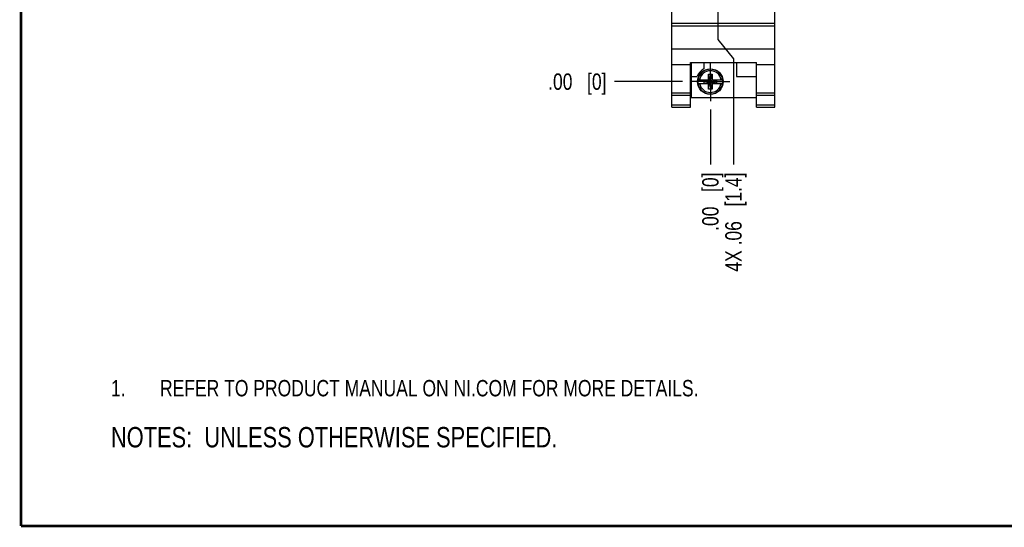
# Model space of a CAD drawing. Header units: inches. Extents: x 0.2 to 16.8, y 0.2 to 10.8.
# Tile 1 of 14: x 0.2 to 7.8, y 0.2 to 4.1. Entities that reach past the tile are written whole.
import ezdxf

# ---------------------------------------------------------------- set-up
doc = ezdxf.new("R2010")
doc.units = ezdxf.units.IN
doc.header["$LTSCALE"] = 0.935
doc.header["$MEASUREMENT"] = 0
doc.linetypes.add('CENTER', pattern=[0.6, 0.375, -0.075, 0.075, -0.075])
doc.layers.get('0').update_dxf_attribs({"linetype": 'CONTINUOUS'})
for name, color, linetype in [('DEFAULT_1', 7, 'CENTER'), ('DETAIL', 7, 'CONTINUOUS'), ('DIMENSIONS', 7, 'CONTINUOUS')]:
    doc.layers.add(name, color=color, linetype=linetype)
doc.styles.get("Standard").update_dxf_attribs({"font": 'txt', "width": 0.8})
doc.dimstyles.new('DIMSTYLE_1', dxfattribs={"dimtxt": 0.125, "dimasz": 0.18, "dimexe": 0.125, "dimexo": 0.0625, "dimgap": 0.09, "dimtad": 0, "dimtih": 1, "dimtoh": 1, "dimzin": 4, "dimdsep": 46, "dimtxsty": 'STANDARD', "dimblk": '_FILLED', "dimblk1": '_FILLED', "dimblk2": '_FILLED', "dimcen": 0.09, "dimadec": 0, "dimazin": 0, "dimtp": 0.005, "dimtm": 0.005, "dimtfac": 1, "dimtofl": 0, "dimtmove": 0, "dimatfit": 3, "dimldrblk": '_FILLED', "dimfxl": 1, "dimtolj": 1, "dimtzin": 4, "dimarcsym": 0})
doc.dimstyles.new('DIMSTYLE_2', dxfattribs={"dimtxt": 0.125, "dimasz": 0.18, "dimexe": 0.125, "dimexo": 0.0625, "dimgap": 0.09, "dimtad": 0, "dimtih": 1, "dimtoh": 1, "dimzin": 4, "dimdsep": 46, "dimtxsty": 'STANDARD', "dimblk": '_FILLED', "dimblk1": '_FILLED', "dimblk2": '_FILLED', "dimcen": 0.09, "dimadec": 0, "dimazin": 0, "dimtp": 0.01, "dimtm": 0.01, "dimtfac": 1, "dimtofl": 0, "dimtmove": 0, "dimatfit": 3, "dimldrblk": '_FILLED', "dimfxl": 1, "dimtolj": 1, "dimtzin": 4, "dimarcsym": 0})

# ---------------------------------------------------------------- blocks, each defined once
blk = doc.blocks.new('SYMBOL_16_BL0', base_point=(3.6751, 1.3124))
at = {"color": 2, "linetype": 'CONTINUOUS', "width": 0.8}
for s, p in [('1.', (0.9376, 1.2498)), ('REFER TO PRODUCT MANUAL ON NI.COM FOR MORE DETAILS.', (1.3125, 1.25))]:
    blk.add_text(s, height=0.125, dxfattribs=at).set_placement(p)
blk = doc.blocks.new('*D0')
at = {"layer": 'DIMENSIONS', "color": 2, "linetype": 'CONTINUOUS'}
blk.add_line((5.3886, 4.8328), (4.7878, 4.8328), dxfattribs=at)
at = {"layer": 'DIMENSIONS', "color": 2, "linetype": 'CONTINUOUS', "insert": (4.7253, 4.8953), "char_height": 0.125, "width": 1.125, "attachment_point": 3, "line_spacing_factor": 0.9}
blk.add_mtext('1.18{\\Ftxt.shx;\\W1.000000;\\H0.125000; }[29.9]', dxfattribs=at)
blk = doc.blocks.new('_FILLED')
at = {"color": 0, "linetype": 'BYBLOCK'}
blk.add_solid([(0, 0), (-1, 0.174), (-1, -0.174)], dxfattribs=at)
blk = doc.blocks.new('*D1')
at = {"layer": 'DIMENSIONS', "color": 2, "linetype": 'CONTINUOUS'}
blk.add_line((5.3072, 3.6564), (4.7878, 3.6564), dxfattribs=at)
at = {"layer": 'DIMENSIONS', "color": 2, "linetype": 'CONTINUOUS', "insert": (4.7253, 3.7189), "char_height": 0.125, "width": 0.725, "attachment_point": 3, "line_spacing_factor": 0.9}
blk.add_mtext('.00{\\Ftxt.shx;\\W1.000000;\\H0.125000; }[0]', dxfattribs=at)
blk = doc.blocks.new('*D2')
at = {"layer": 'DIMENSIONS', "color": 2, "linetype": 'CONTINUOUS'}
blk.add_line((5.3886, 5.3938), (4.7878, 5.3938), dxfattribs=at)
at = {"layer": 'DIMENSIONS', "color": 2, "linetype": 'CONTINUOUS', "insert": (4.7253, 5.4563), "char_height": 0.125, "width": 1.125, "attachment_point": 3, "line_spacing_factor": 0.9}
blk.add_mtext('1.74{\\Ftxt.shx;\\W1.000000;\\H0.125000; }[44.1]', dxfattribs=at)
blk = doc.blocks.new('*D3')
at = {"layer": 'DIMENSIONS', "color": 2, "linetype": 'CONTINUOUS'}
blk.add_line((5.3886, 5.9548), (4.7878, 5.9548), dxfattribs=at)
at = {"layer": 'DIMENSIONS', "color": 2, "linetype": 'CONTINUOUS', "insert": (4.7253, 6.0173), "char_height": 0.125, "width": 1.125, "attachment_point": 3, "line_spacing_factor": 0.9}
blk.add_mtext('2.30{\\Ftxt.shx;\\W1.000000;\\H0.125000; }[58.4]', dxfattribs=at)
blk = doc.blocks.new('*D4')
at = {"layer": 'DIMENSIONS', "color": 2, "linetype": 'CONTINUOUS'}
blk.add_line((5.3886, 6.5158), (4.7878, 6.5158), dxfattribs=at)
at = {"layer": 'DIMENSIONS', "color": 2, "linetype": 'CONTINUOUS', "insert": (4.7253, 6.5783), "char_height": 0.125, "width": 1.125, "attachment_point": 3, "line_spacing_factor": 0.9}
blk.add_mtext('2.86{\\Ftxt.shx;\\W1.000000;\\H0.125000; }[72.6]', dxfattribs=at)
blk = doc.blocks.new('*D5')
at = {"layer": 'DIMENSIONS', "color": 2, "linetype": 'CONTINUOUS'}
blk.add_line((5.1634, 7.4673), (4.7878, 7.4673), dxfattribs=at)
at = {"layer": 'DIMENSIONS', "color": 2, "linetype": 'CONTINUOUS', "insert": (4.7253, 7.5298), "char_height": 0.125, "width": 1.425, "attachment_point": 3, "line_spacing_factor": 0.9}
blk.add_mtext('2X 3.81{\\Ftxt.shx;\\W1.000000;\\H0.125000; }[96.8]', dxfattribs=at)
blk = doc.blocks.new('*D6')
at = {"layer": 'DIMENSIONS', "color": 2, "linetype": 'CONTINUOUS'}
blk.add_line((5.1634, 7.0923), (4.7878, 7.0923), dxfattribs=at)
at = {"layer": 'DIMENSIONS', "color": 2, "linetype": 'CONTINUOUS', "insert": (4.7253, 7.1548), "char_height": 0.125, "width": 1.425, "attachment_point": 3, "line_spacing_factor": 0.9}
blk.add_mtext('2X 3.44{\\Ftxt.shx;\\W1.000000;\\H0.125000; }[87.3]', dxfattribs=at)
blk = doc.blocks.new('*D7')
at = {"layer": 'DIMENSIONS', "color": 2, "linetype": 'CONTINUOUS'}
blk.add_line((5.3072, 8.4774), (4.7878, 8.4774), dxfattribs=at)
at = {"layer": 'DIMENSIONS', "color": 2, "linetype": 'CONTINUOUS', "insert": (4.7253, 8.5399), "char_height": 0.125, "width": 1.225, "attachment_point": 3, "line_spacing_factor": 0.9}
blk.add_mtext('4.82{\\Ftxt.shx;\\W1.000000;\\H0.125000; }[122.5]', dxfattribs=at)
blk = doc.blocks.new('*D8')
at = {"layer": 'DIMENSIONS', "color": 2, "linetype": 'CONTINUOUS'}
for p, q in [((4.9518, 8.7024), (4.793, 8.7024)), ((5.0756, 8.5994), (4.9518, 8.7024)), ((5.1628, 8.5994), (5.0756, 8.5994))]:
    blk.add_line(p, q, dxfattribs=at)
at = {"layer": 'DIMENSIONS', "color": 2, "linetype": 'CONTINUOUS', "insert": (4.7305, 8.7649), "char_height": 0.125, "width": 1.225, "attachment_point": 3, "line_spacing_factor": 0.9}
blk.add_mtext('4.94{\\Ftxt.shx;\\W1.000000;\\H0.125000; }[125.6]', dxfattribs=at)
blk = doc.blocks.new('*D9')
at = {"layer": 'DIMENSIONS', "color": 2, "linetype": 'CONTINUOUS'}
for p, q in [((5.5761, 4.6453), (5.5761, 3.9785)), ((5.5761, 3.9785), (5.6957, 3.8294)), ((5.6957, 3.8294), (5.6957, 3.0239))]:
    blk.add_line(p, q, dxfattribs=at)
at = {"layer": 'DIMENSIONS', "color": 2, "linetype": 'CONTINUOUS', "insert": (5.6332, 2.9614), "char_height": 0.125, "width": 1.225, "attachment_point": 3, "rotation": 90, "line_spacing_factor": 0.9}
blk.add_mtext('4X .06{\\Ftxt.shx;\\W1.000000;\\H0.125000; }[1.4]', dxfattribs=at)
blk = doc.blocks.new('*D10')
at = {"layer": 'DIMENSIONS', "color": 2, "linetype": 'CONTINUOUS'}
blk.add_line((5.5193, 3.4444), (5.5193, 3.0239), dxfattribs=at)
at = {"layer": 'DIMENSIONS', "color": 2, "linetype": 'CONTINUOUS', "insert": (5.4568, 2.9614), "char_height": 0.125, "width": 0.725, "attachment_point": 3, "rotation": 90, "line_spacing_factor": 0.9}
blk.add_mtext('.00{\\Ftxt.shx;\\W1.000000;\\H0.125000; }[0]', dxfattribs=at)
blk = doc.blocks.new('SYMBOL_4_BL1', base_point=(3.1215, 0.9375))
at = {"layer": 'DETAIL', "color": 2, "linetype": 'CONTINUOUS', "width": 0.8}
blk.add_text('NOTES:  UNLESS OTHERWISE SPECIFIED.', height=0.156, dxfattribs=at).set_placement((0.9375, 0.8595))

msp = doc.modelspace()

# ---------------------------------------------------------------- linework, layer by layer
at = {"color": 7, "linetype": 'CONTINUOUS'}
for p, q in [((5.2253, 3.4614), (5.2253, 8.5994)), ((6.0133, 3.4614), (6.0133, 8.5994)), ((5.2253, 4.1034), (6.0133, 4.1034)), ((5.2253, 4.0839), (6.0133, 4.0839)), ((5.2253, 3.9081), (6.0133, 3.9081)), ((5.2253, 3.7884), (5.3673, 3.7884)), ((5.3673, 3.8037), (5.8713, 3.8037)), ((5.3673, 3.4614), (5.3673, 3.8037)), ((5.3733, 3.8037), (5.3733, 3.5344)), ((5.4703, 3.8037), (5.4703, 3.7538)), ((5.7203, 3.8037), (5.7203, 3.6944)), ((5.8713, 3.4614), (5.8713, 3.8037)), ((5.8713, 3.7884), (6.0133, 3.7884)), ((5.3733, 3.6944), (5.4171, 3.6944)), ((5.5055, 3.7135), (5.533, 3.7135)), ((5.533, 3.5994), (5.5055, 3.7135)), ((5.5055, 3.6702), (5.5055, 3.7135)), ((5.5055, 3.5994), (5.533, 3.7135)), ((5.533, 3.7135), (5.533, 3.6702)), ((5.7203, 3.6944), (5.8713, 3.6944)), ((5.4246, 3.6702), (5.5075, 3.6702)), ((5.4246, 3.6427), (5.5075, 3.6427)), ((5.4707, 3.6447), (5.5678, 3.6682)), ((5.5075, 3.6682), (5.4707, 3.6682)), ((5.4707, 3.6682), (5.5678, 3.6447)), ((5.4707, 3.6447), (5.4707, 3.6682)), ((5.4707, 3.6447), (5.5075, 3.6447)), ((5.5055, 3.5994), (5.5055, 3.6427)), ((5.5075, 3.6702), (5.5075, 3.6682)), ((5.5075, 3.6682), (5.531, 3.6447)), ((5.5075, 3.6447), (5.531, 3.6682)), ((5.5075, 3.6427), (5.5075, 3.6447)), ((5.531, 3.6702), (5.6139, 3.6702)), ((5.531, 3.6702), (5.531, 3.6682)), ((5.5678, 3.6682), (5.531, 3.6682)), ((5.531, 3.6447), (5.5678, 3.6447)), ((5.531, 3.6427), (5.531, 3.6447)), ((5.531, 3.6427), (5.6139, 3.6427)), ((5.533, 3.6427), (5.533, 3.5994)), ((5.5678, 3.6447), (5.5678, 3.6682)), ((5.2253, 3.5714), (5.3673, 3.5714)), ((5.2253, 3.5522), (5.3673, 3.5522)), ((5.533, 3.5994), (5.5055, 3.5994)), ((5.8713, 3.5714), (6.0133, 3.5714)), ((5.8713, 3.5522), (6.0133, 3.5522)), ((5.2253, 3.4794), (5.3673, 3.4794)), ((5.3733, 3.5344), (5.8713, 3.5344)), ((5.8713, 3.4794), (6.0133, 3.4794)), ((5.2253, 3.4614), (5.3673, 3.4614)), ((5.8713, 3.4614), (6.0133, 3.4614))]:
    msp.add_line(p, q, dxfattribs=at)
at = {"color": 7, "linetype": 'CONTINUOUS', "const_width": 0.02}
for points in [[(0.25, 10.7586), (0.25, 0.2586)], [(0.25, 0.2586), (16.75, 0.2586)]]:
    msp.add_lwpolyline(points, dxfattribs=at)
at = {"color": 7, "linetype": 'CONTINUOUS'}
msp.add_circle((5.5193, 3.6564), 0.098, dxfattribs=at)
for radius, start, end in [(0.109, 116.71426, 159.59683), (0.0956, 171.71661, 188.28339), (0.0956, 351.71661, 8.28339)]:
    msp.add_arc((5.5193, 3.6564), radius, start, end, dxfattribs=at)
at = {"color": 9, "linetype": 'CONTINUOUS'}
for radius, start, end in [(0.0947, 8.36374, 171.63626), (0.0832, 9.53359, 170.46641), (0.0947, 188.36374, 351.63626), (0.0832, 189.53359, 350.46641)]:
    msp.add_arc((5.5193, 3.6564), radius, start, end, dxfattribs=at)
at = {"layer": 'DEFAULT_1', "color": 7, "linetype": 'CENTER'}
for q in [(5.5193, 3.8059), (5.3697, 3.6564), (5.6688, 3.6564), (5.5193, 3.5069)]:
    msp.add_line((5.5193, 3.6564), q, dxfattribs=at)

# ---------------------------------------------------------------- block references
at = {"color": 2, "linetype": 'CONTINUOUS'}
msp.add_blockref('SYMBOL_16_BL0', (3.6751, 1.3124), dxfattribs=at)
at = {"layer": 'DETAIL', "color": 2, "linetype": 'CONTINUOUS'}
msp.add_blockref('SYMBOL_4_BL1', (3.1215, 0.9375), dxfattribs=at)

# ---------------------------------------------------------------- dimensions: what is measured, and where the dimension line sits
at = {"layer": 'DIMENSIONS', "color": 2, "linetype": 'CONTINUOUS'}
for feature_location, offset, dtype, origin, dimstyle, picture, middle in [((5.1628, 8.5994), (-0.3698, 0.1031), 0, (5.2253, 3.6564), 'DIMSTYLE_1', '*D8', (4.118, 8.7024)), ((5.3072, 8.4774), (-0.5195, 0), 0, (5.3697, 3.6564), 'DIMSTYLE_1', '*D7', (4.1128, 8.4774)), ((5.3886, 6.5158), (-0.6009, 0), 0, (5.4511, 3.6564), 'DIMSTYLE_1', '*D4', (4.1628, 6.5158)), ((5.3886, 5.9548), (-0.6009, 0), 0, (5.4511, 3.6564), 'DIMSTYLE_1', '*D3', (4.1628, 5.9548)), ((5.3886, 5.3938), (-0.6009, 0), 0, (5.4511, 3.6564), 'DIMSTYLE_1', '*D2', (4.1628, 5.3938)), ((5.3886, 4.8328), (-0.6009, 0), 0, (5.3697, 3.6564), 'DIMSTYLE_1', '*D0', (4.1628, 4.8328)), ((5.3072424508, 3.6564409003), (-0.519492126, 0), 0, (5.3697424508, 3.6564409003), 'DIMSTYLE_2', '*D1', (4.3627503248, 3.6564409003)), ((5.5192503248, 3.4444330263), (0, -0.420492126), 1, (5.5192503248, 3.5069330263), 'DIMSTYLE_2', '*D10', (5.5192503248, 2.5989409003))]:
    dim = msp.add_ordinate_dim(feature_location=feature_location, offset=offset, dtype=dtype, origin=origin, dimstyle=dimstyle, override={"dimtad": 1, "dimtih": 0, "dimtoh": 0}, dxfattribs=at)
    dim.commit()
    dim.dimension.update_dxf_attribs({"geometry": picture, "text_midpoint": middle})
for feature_location, offset, origin, text, picture, middle in [((5.1634, 7.4673), (-0.3757, 0), (5.2259, 3.6564), '2X <>', '*D5', (4.0128, 7.4673)), ((5.1634, 7.0923), (-0.3757, 0), (5.2259, 3.6564), '2X <>', '*D6', (4.0128, 7.0923)), ((5.5761, 4.6453), (0.1196, -1.6213), (5.5193, 3.5069), '4X <>', '*D9', (5.6957, 2.3489))]:
    dim = msp.add_ordinate_dim(feature_location=feature_location, offset=offset, dtype=0, origin=origin, text=text, dimstyle='DIMSTYLE_1', override={"dimtad": 1, "dimtih": 0, "dimtoh": 0}, dxfattribs=at)
    dim.commit()
    dim.dimension.update_dxf_attribs({"geometry": picture, "text_midpoint": middle})

doc.saveas('drawing.dxf')
